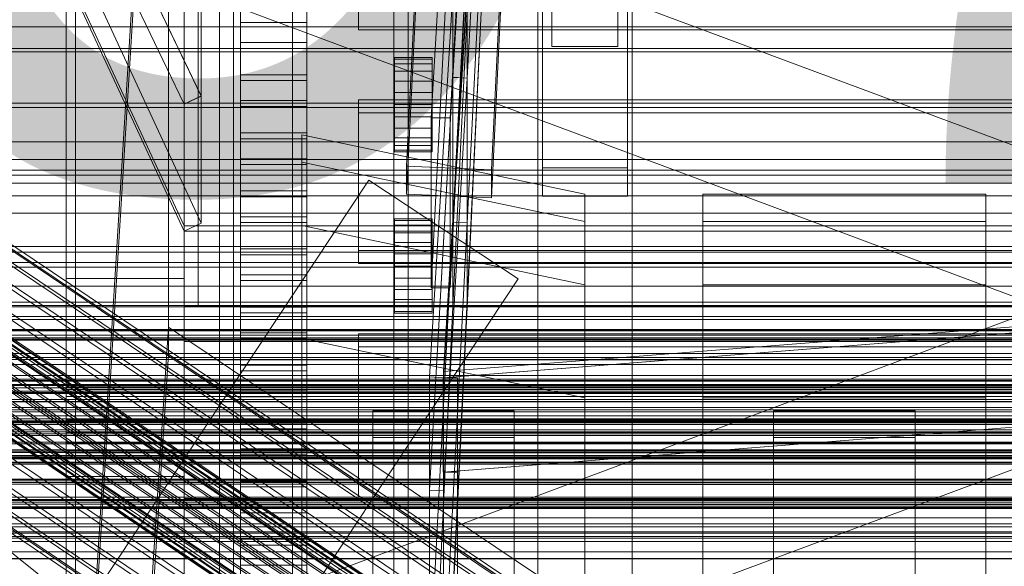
# Model space of a CAD drawing. Header units: millimetres. Extents: x -2233 to 65662, y -50530 to 6847.
# Tile 43 of 256: x -260 to -51, y -35281 to -35165. Entities that reach past the tile are written whole.
import ezdxf

# ---------------------------------------------------------------- set-up
doc = ezdxf.new("R2010")
doc.units = ezdxf.units.MM
for name, color, linetype, lineweight in [('COTAS_O', 1, 'Continuous', 0), ('frontal_briquetadora', 7, 'Continuous', 0), ('frontal_C01', 7, 'Continuous', 0), ('frontal_C02', 7, 'Continuous', 0), ('frontal_C03', 7, 'Continuous', 0), ('frontal_C04', 7, 'Continuous', 0), ('frontal_C05', 7, 'Continuous', 0), ('frontal_mix-C02', 7, 'Continuous', 0), ('frontal_secador', 7, 'Continuous', 0), ('frontal_tolva-C01', 7, 'Continuous', 0)]:
    doc.layers.add(name, color=color, linetype=linetype, lineweight=lineweight)
doc.dimstyles.new('R19_100', dxfattribs={"dimtxt": 250, "dimasz": 150, "dimexe": 150, "dimexo": 80, "dimgap": 100, "dimtad": 1, "dimtih": 1, "dimtoh": 1, "dimdsep": 46, "dimcen": 0.09, "dimadec": 0, "dimazin": 0, "dimtfac": 1, "dimtdec": 4, "dimtofl": 0, "dimtmove": 0, "dimatfit": 3, "dimfxl": 1, "dimtolj": 1, "dimtzin": 0, "dimarcsym": 0})

# ---------------------------------------------------------------- blocks, each defined once
blk = doc.blocks.new('DIM_R32_41')
at = {"layer": 'COTAS_O'}
for p, q in [((-1850, -34800), (-1850, -35500)), ((-150, -34800), (-150, -35500)), ((-1850, -35500), (-1700, -35455)), ((-150, -35500), (-300, -35455)), ((-150, -35500), (-1850, -35500)), ((-1850, -35500), (-1700, -35545)), ((-150, -35500), (-300, -35545))]:
    blk.add_line(p, q, dxfattribs=at)
blk.add_text('1700 O', height=250, rotation=180, dxfattribs=at).set_placement((-1000, -35600))
blk = doc.blocks.new('DIM_R32_45')
at = {"layer": 'COTAS_O'}
for p, q in [((-1480, -35300), (-1330, -35255)), ((490, -35300), (340, -35255)), ((-1480, -36000), (-1480, -35300)), ((-1480, -35300), (490, -35300)), ((-1480, -35300), (-1330, -35345)), ((490, -35300), (340, -35345)), ((490, -36000), (490, -35300))]:
    blk.add_line(p, q, dxfattribs=at)
blk.add_text('1970 O', height=250, dxfattribs=at).set_placement((-495, -35200))
blk = doc.blocks.new('DIM_R32_47')
at = {"layer": 'COTAS_O'}
for p, q in [((-1400, -35300), (-1250, -35255)), ((1400, -35300), (1250, -35255)), ((-1400, -36000), (-1400, -35300)), ((-1400, -35300), (1400, -35300)), ((-1400, -35300), (-1250, -35345)), ((1400, -35300), (1250, -35345)), ((1400, -36000), (1400, -35300))]:
    blk.add_line(p, q, dxfattribs=at)
blk.add_text('2800 O', height=250, dxfattribs=at).set_placement((0, -35200))

msp = doc.modelspace()

# ---------------------------------------------------------------- linework, layer by layer
at = {"layer": 'frontal_briquetadora'}
msp.add_line((-674.804, -34950), (340, -35756.525), dxfattribs=at)
at = {"layer": 'frontal_C01'}
for p, q in [((-250, -33252.594), (-250, -35948.128)), ((-250, -35952.922), (-250, -33257.389)), ((-228.298, -34955.558), (-228.298, -35230.562)), ((-228.298, -35236.321), (-228.298, -34961.317)), ((-130, -35296.626), (-130, -35021.621)), ((-130, -35027.38), (-130, -35302.385)), ((-331.181, -35166.344), (-146.872, -35290.214)), ((430, -35166.857), (-430, -35166.857)), ((-334.938, -35168.295), (-150.629, -35292.165)), ((-332.629, -35166.609), (-148.32, -35290.478)), ((-330.692, -35167.52), (-146.383, -35291.389)), ((-355.53, -35170.172), (-141.731, -35313.861)), ((-355.017, -35170.079), (-141.218, -35313.767)), ((-354.844, -35170.495), (-141.045, -35314.183)), ((-331.197, -35170.055), (-146.887, -35293.925)), ((-357.415, -35171.831), (-143.617, -35315.519)), ((-356.348, -35170.77), (-142.549, -35314.458)), ((-355.541, -35172.713), (-141.742, -35316.401)), ((-355.022, -35171.393), (-141.224, -35315.082)), ((-337.95, -35171.289), (-153.641, -35295.158)), ((-358.659, -35173.282), (-144.861, -35316.971)), ((-356.363, -35174.362), (-142.565, -35318.051)), ((-332.659, -35173.778), (-148.35, -35297.647)), ((-361.332, -35176.942), (-147.533, -35320.631)), ((-146.196, -35318.714), (-359.995, -35175.026)), ((-357.434, -35176.23), (-143.635, -35319.919)), ((-341.461, -35175.386), (-157.152, -35299.255)), ((-362.578, -35178.901), (-148.779, -35322.59)), ((-358.68, -35178.19), (-144.881, -35321.878)), ((-334.981, -35178.434), (-150.672, -35302.303)), ((-363.648, -35180.77), (-149.85, -35324.458)), ((-360.017, -35180.106), (-146.218, -35323.795)), ((-160.922, -35304.176), (-345.231, -35180.306)), ((-364.471, -35182.419), (-150.672, -35326.108)), ((-361.352, -35181.85), (-147.554, -35325.538)), ((-365.168, -35184.637), (-151.369, -35328.325)), ((-364.995, -35185.053), (-151.196, -35328.742)), ((-364.989, -35183.738), (-151.191, -35327.427)), ((-364.482, -35184.96), (-150.683, -35328.648)), ((-363.664, -35184.362), (-149.865, -35328.05)), ((-362.596, -35183.301), (-148.798, -35326.99)), ((-338.003, -35183.706), (-153.694, -35307.576)), ((-349.002, -35185.715), (-164.693, -35309.585)), ((-341.52, -35189.236), (-157.211, -35313.105)), ((-352.519, -35191.245), (-168.21, -35315.114)), ((-200, -35294.985), (-200, -35189.801)), ((-200, -35189.801), (-140, -35202.381)), ((-200, -35195.557), (-200, -35189.801)), ((-345.291, -35194.645), (-160.982, -35318.514)), ((-200, -35300.741), (-200, -35195.557)), ((-200, -35195.557), (-140, -35208.137)), ((-200, -35208.987), (-200, -35195.557)), ((-355.541, -35196.517), (-171.232, -35320.386)), ((-445.841, -35591.937), (-185.841, -35199.366)), ((-349.061, -35199.565), (-164.752, -35323.435)), ((-185.841, -35199.366), (-154.159, -35220.349)), ((-357.863, -35201.173), (-173.554, -35325.042)), ((-352.572, -35203.662), (-168.263, -35327.531)), ((-140, -35202.381), (-140, -35294.985)), ((-140, -35202.381), (-140, -35208.137)), ((-115, -35294.985), (-115, -35202.381)), ((-115, -35202.381), (-55, -35202.381)), ((-115, -35208.137), (-115, -35202.381)), ((-55, -35202.381), (-55, -35294.985)), ((-55, -35202.381), (-55, -35208.137)), ((-359.326, -35204.896), (-175.016, -35328.765)), ((-359.83, -35207.431), (-175.521, -35331.3)), ((-355.584, -35206.656), (-171.275, -35330.525)), ((-140, -35208.137), (-140, -35300.741)), ((-140, -35208.137), (-140, -35221.568)), ((-115, -35300.741), (-115, -35208.137)), ((-115, -35208.137), (-55, -35208.137)), ((-115, -35221.568), (-115, -35208.137)), ((-55, -35208.137), (-55, -35300.741)), ((-55, -35208.137), (-55, -35221.568)), ((-359.341, -35208.607), (-175.032, -35332.476)), ((-357.893, -35208.342), (-173.584, -35332.211)), ((-200, -35314.171), (-200, -35208.987)), ((-200, -35208.987), (-140, -35221.568)), ((-200, -35232.971), (-200, -35208.987)), ((430, -35216.857), (-430, -35216.857)), ((-414.159, -35612.92), (-154.159, -35220.349)), ((430, -35221.857), (-430, -35221.857)), ((-140, -35221.568), (-140, -35314.171)), ((-140, -35221.568), (-140, -35245.551)), ((-115, -35314.171), (-115, -35221.568)), ((-115, -35221.568), (-55, -35221.568)), ((-115, -35245.551), (-115, -35221.568)), ((-55, -35221.568), (-55, -35314.171)), ((-55, -35221.568), (-55, -35245.551)), ((-311.15, -35225.234), (311.15, -35225.234)), ((-311.15, -35225.939), (311.15, -35225.939)), ((-311.15, -35226.26), (311.15, -35226.26)), ((-311.15, -35228.327), (311.15, -35228.327)), ((-311.15, -35228.945), (311.15, -35228.945)), ((-228.298, -35230.562), (-250, -35565.924)), ((-130, -35296.626), (-228.298, -35230.562)), ((-228.298, -35230.562), (-228.298, -35236.321)), ((-311.15, -35232.234), (311.15, -35232.234)), ((-311.15, -35233.109), (311.15, -35233.109)), ((-140, -35245.551), (-200, -35232.971)), ((-200, -35232.971), (-200, -35338.155)), ((-311.15, -35237.395), (311.15, -35237.395)), ((-250, -35571.683), (-228.298, -35236.321)), ((-228.298, -35236.321), (-130, -35302.385)), ((-311.15, -35238.466), (311.15, -35238.466)), ((-440, -35241.629), (440, -35241.629)), ((-440, -35241.879), (440, -35241.879)), ((-440, -35241.993), (440, -35241.993)), ((-440, -35242.725), (440, -35242.725)), ((-440, -35242.944), (440, -35242.944)), ((311.15, -35243.458), (-311.15, -35243.458)), ((-440, -35244.11), (440, -35244.11)), ((-440, -35244.42), (440, -35244.42)), ((-311.15, -35244.652), (311.15, -35244.652)), ((-140, -35338.155), (-140, -35245.551)), ((-55, -35245.551), (-115, -35245.551)), ((-115, -35245.551), (-115, -35338.155)), ((-55, -35338.155), (-55, -35245.551)), ((-440, -35245.938), (440, -35245.938)), ((-440, -35246.318), (440, -35246.318)), ((440, -35248.086), (-440, -35248.086)), ((-440, -35248.51), (440, -35248.51)), ((-311.15, -35250.008), (311.15, -35250.008)), ((-185, -35253.97), (-185, -35248.325)), ((-185, -35248.325), (-155, -35248.325)), ((-185, -35647.71), (-185, -35248.325)), ((-155, -35248.325), (-155, -35253.97)), ((-155, -35248.325), (-155, -35647.71)), ((-100, -35253.97), (-100, -35248.325)), ((-100, -35248.325), (-70, -35248.325)), ((-100, -35647.71), (-100, -35248.325)), ((-70, -35248.325), (-70, -35253.97)), ((-70, -35248.325), (-70, -35647.71)), ((-440, -35250.408), (440, -35250.408)), ((-440, -35250.846), (440, -35250.846)), ((-311.15, -35251.245), (311.15, -35251.245)), ((-440, -35252.744), (440, -35252.744)), ((-440, -35253.167), (440, -35253.167)), ((-155, -35253.97), (-185, -35253.97)), ((-185, -35253.97), (-185, -35653.355)), ((-155, -35653.355), (-155, -35253.97)), ((-70, -35253.97), (-100, -35253.97)), ((-100, -35253.97), (-100, -35653.355)), ((-70, -35653.355), (-70, -35253.97)), ((-440, -35254.936), (440, -35254.936)), ((-440, -35255.315), (440, -35255.315)), ((-440, -35256.834), (440, -35256.834)), ((-440, -35257.144), (440, -35257.144)), ((-440, -35258.309), (440, -35258.309)), ((-311.15, -35256.602), (311.15, -35256.602)), ((-311.15, -35257.796), (311.15, -35257.796)), ((-440, -35258.528), (440, -35258.528)), ((-440, -35259.261), (440, -35259.261)), ((-440, -35259.374), (440, -35259.374)), ((-440, -35259.624), (440, -35259.624)), ((-311.15, -35262.788), (311.15, -35262.788)), ((-311.15, -35263.858), (311.15, -35263.858)), ((-311.15, -35268.145), (311.15, -35268.145)), ((-311.15, -35269.019), (311.15, -35269.019)), ((-450, -35271.033), (450, -35271.033)), ((-311.15, -35272.308), (311.15, -35272.308)), ((-311.15, -35272.926), (311.15, -35272.926)), ((-311.15, -35274.994), (311.15, -35274.994)), ((-311.15, -35275.314), (311.15, -35275.314)), ((-311.15, -35276.019), (311.15, -35276.019))]:
    msp.add_line(p, q, dxfattribs=at)
at = {"layer": 'frontal_C02'}
for p, q in [((-250, -32921.727), (-250, -35767.183)), ((-250, -35771.953), (-250, -32926.497)), ((-228.298, -35036.685), (-250, -35386.887)), ((-250, -35392.618), (-228.298, -35042.415)), ((-130, -35386.887), (-130, -35102.421)), ((-130, -35108.151), (-130, -35392.618)), ((-177.811, -35196.412), (-174.943, -35137.146)), ((-156.962, -35137.939), (-159.83, -35197.205)), ((-177.811, -35202.374), (-174.943, -35143.109)), ((-159.83, -35203.167), (-156.962, -35143.901)), ((-149, -35196.807), (-149, -35151.371)), ((-131, -35151.371), (-131, -35196.807)), ((-149, -35202.768), (-149, -35157.332)), ((-147, -35156.743), (-147, -35171.05)), ((-133, -35171.05), (-133, -35156.743)), ((-131, -35202.768), (-131, -35157.332)), ((-147, -35161.504), (-147, -35171.05)), ((-133, -35171.05), (-133, -35161.504)), ((-147, -35171.05), (-133, -35171.05)), ((-425, -35191.263), (425, -35191.263)), ((-159.83, -35197.205), (-177.811, -35196.412)), ((-177.811, -35196.412), (-177.811, -35202.374)), ((-159.83, -35203.167), (-159.83, -35197.205)), ((-131, -35196.807), (-149, -35196.807)), ((-149, -35196.807), (-149, -35202.768)), ((-131, -35202.768), (-131, -35196.807)), ((425, -35202.717), (-425, -35202.717)), ((-177.811, -35202.374), (-159.83, -35203.167)), ((-149, -35202.768), (-131, -35202.768)), ((425, -35206.404), (-425, -35206.404)), ((-425, -35217.858), (425, -35217.858))]:
    msp.add_line(p, q, dxfattribs=at)
at = {"layer": 'frontal_C03'}
for p, q in [((-1420.241, -35740.004), (1409.759, -34684.606)), ((1420.241, -35740.004), (-1409.759, -34684.606)), ((1409.759, -35768.113), (-1420.241, -34712.715)), ((-1409.759, -35768.113), (1420.241, -34712.715)), ((1250, -35171.484), (-1250, -35171.484)), ((1250, -35172.203), (-1250, -35172.203)), ((1250, -35183.076), (-1250, -35183.076)), ((1250, -35183.991), (-1250, -35183.991)), ((1250, -35197.24), (-1250, -35197.24)), ((1250, -35198.315), (-1250, -35198.315)), ((1250, -35213.431), (-1250, -35213.431)), ((1250, -35214.626), (-1250, -35214.626)), ((1495, -35231.148), (-1495, -35231.148)), ((1250, -35231.028), (-1250, -35231.028)), ((1495, -35231.34), (-1495, -35231.34)), ((1495, -35232.8), (-1495, -35232.8)), ((-1250, -35232.296), (1250, -35232.296)), ((1495, -35233.359), (-1495, -35233.359)), ((1495, -35236.137), (-1495, -35236.137)), ((1495, -35237.007), (-1495, -35237.007)), ((1495, -35240.83), (-1495, -35240.83)), ((1495, -35241.927), (-1495, -35241.927)), ((-1495, -35246.422), (1495, -35246.422)), ((1495, -35247.637), (-1495, -35247.637)), ((1250, -35249.353), (-1250, -35249.353)), ((1250, -35250.647), (-1250, -35250.647)), ((1495, -35252.363), (-1495, -35252.363)), ((1495, -35253.578), (-1495, -35253.578)), ((1495, -35258.073), (-1495, -35258.073)), ((1495, -35259.17), (-1495, -35259.17)), ((1495, -35262.993), (-1495, -35262.993)), ((1495, -35263.863), (-1495, -35263.863)), ((1250, -35263.458), (-1250, -35263.458)), ((1250, -35263.525), (-1250, -35263.525)), ((1495, -35266.641), (-1495, -35266.641)), ((1495, -35267.2), (-1495, -35267.2)), ((1495, -35268.66), (-1495, -35268.66)), ((1250, -35267.129), (-1250, -35267.129)), ((1250, -35267.32), (-1250, -35267.32)), ((1250, -35267.704), (-1250, -35267.704)), ((1495, -35268.852), (-1495, -35268.852)), ((1250, -35268.972), (-1250, -35268.972)), ((1250, -35273.979), (-1250, -35273.979)), ((1250, -35274.265), (-1250, -35274.265)), ((1496, -35278.189), (-1496, -35278.189)), ((1496, -35278.216), (-1496, -35278.216)), ((1496, -35279.658), (-1496, -35279.658)), ((1496, -35279.734), (-1496, -35279.734))]:
    msp.add_line(p, q, dxfattribs=at)
at = {"layer": 'frontal_C04'}
for p, q in [((-225, -35487.488), (-225, -34411.606)), ((-225, -34417.244), (-225, -35493.126)), ((-250, -35516.618), (-250, -34440.737)), ((-225, -34440.737), (-225, -35516.618)), ((-225, -35634.08), (-225, -34558.198)), ((-225, -34563.836), (-225, -35639.718)), ((-250, -34605.183), (-250, -35681.065)), ((-225, -34605.183), (-225, -35681.065)), ((-248, -35988), (-248, -34670.697)), ((-202, -35988), (-202, -34670.697)), ((-248, -35988), (-248, -34968.218)), ((-202, -35988), (-202, -34968.218)), ((-213, -35134.498), (-213, -35170.207)), ((-199, -35170.207), (-199, -35134.498)), ((-188, -35167.471), (-188, -35135.521)), ((-213, -35177.047), (-213, -35141.339)), ((-199, -35141.339), (-199, -35177.047)), ((-213, -35146.811), (-213, -35182.519)), ((-199, -35182.519), (-199, -35146.811)), ((-213, -35189.36), (-213, -35153.652)), ((-199, -35153.652), (-199, -35189.36)), ((-213, -35159.124), (-213, -35194.832)), ((-213, -35165.964), (-213, -35159.124)), ((-199, -35194.832), (-199, -35159.124)), ((-199, -35159.124), (-199, -35165.964)), ((-213, -35165.964), (-199, -35165.964)), ((-213, -35201.673), (-213, -35165.964)), ((-199, -35165.964), (-199, -35201.673)), ((-188, -35164.734), (-188, -35167.471)), ((188, -35167.471), (-188, -35167.471)), ((-213, -35170.207), (-199, -35170.207)), ((-213, -35170.207), (-213, -35177.047)), ((-199, -35170.207), (-199, -35177.047)), ((-199, -35171.437), (-213, -35171.437)), ((-213, -35171.437), (-213, -35207.145)), ((-213, -35178.277), (-213, -35171.437)), ((-199, -35207.145), (-199, -35171.437)), ((-199, -35171.437), (-199, -35178.277)), ((-199, -35177.047), (-213, -35177.047)), ((-213, -35178.277), (-199, -35178.277)), ((-213, -35213.985), (-213, -35178.277)), ((-199, -35178.277), (-199, -35213.985)), ((-213, -35182.519), (-199, -35182.519)), ((-213, -35182.519), (-213, -35189.36)), ((-199, -35182.519), (-199, -35189.36)), ((188, -35182.378), (-188, -35182.378)), ((-188, -35182.378), (-188, -35214.327)), ((-188, -35185.114), (-188, -35182.378)), ((-199, -35183.749), (-213, -35183.749)), ((-213, -35183.749), (-213, -35219.458)), ((-213, -35190.59), (-213, -35183.749)), ((-199, -35219.458), (-199, -35183.749)), ((-199, -35183.749), (-199, -35190.59)), ((-188, -35185.114), (188, -35185.114)), ((-188, -35217.063), (-188, -35185.114)), ((-199, -35189.36), (-213, -35189.36)), ((-213, -35190.59), (-199, -35190.59)), ((-213, -35226.298), (-213, -35190.59)), ((-199, -35190.59), (-199, -35226.298)), ((-213, -35194.832), (-199, -35194.832)), ((-213, -35194.832), (-213, -35201.673)), ((-199, -35194.832), (-199, -35201.673)), ((-199, -35196.062), (-213, -35196.062)), ((-213, -35196.062), (-213, -35231.77)), ((-213, -35202.902), (-213, -35196.062)), ((-199, -35231.77), (-199, -35196.062)), ((-199, -35196.062), (-199, -35202.902)), ((-199, -35201.673), (-213, -35201.673)), ((-213, -35202.902), (-199, -35202.902)), ((-213, -35238.611), (-213, -35202.902)), ((-199, -35202.902), (-199, -35238.611)), ((-213, -35207.145), (-199, -35207.145)), ((-213, -35207.145), (-213, -35213.985)), ((-199, -35207.145), (-199, -35213.985)), ((-199, -35208.375), (-213, -35208.375)), ((-213, -35208.375), (-213, -35244.083)), ((-213, -35215.215), (-213, -35208.375)), ((-199, -35244.083), (-199, -35208.375)), ((-199, -35208.375), (-199, -35215.215)), ((-199, -35213.985), (-213, -35213.985)), ((-188, -35214.327), (188, -35214.327)), ((-188, -35214.327), (-188, -35217.063)), ((-213, -35215.215), (-199, -35215.215)), ((-213, -35250.923), (-213, -35215.215)), ((-199, -35215.215), (-199, -35250.923)), ((188, -35217.063), (-188, -35217.063)), ((-250, -35220.255), (-225, -35220.255)), ((-250, -35262.255), (-250, -35220.255)), ((-225, -35262.255), (-225, -35220.255)), ((-213, -35219.458), (-199, -35219.458)), ((-213, -35219.458), (-213, -35226.298)), ((-199, -35220.687), (-213, -35220.687)), ((-213, -35220.687), (-213, -35256.396)), ((-213, -35227.528), (-213, -35220.687)), ((-199, -35219.458), (-199, -35226.298)), ((-199, -35256.396), (-199, -35220.687)), ((-199, -35220.687), (-199, -35227.528)), ((-199, -35226.298), (-213, -35226.298)), ((-213, -35227.528), (-199, -35227.528)), ((-213, -35263.236), (-213, -35227.528)), ((-199, -35227.528), (-199, -35263.236)), ((-225, -35233.625), (-225, -35232.255)), ((225, -35232.255), (-225, -35232.255)), ((-213, -35231.77), (-199, -35231.77)), ((-213, -35231.77), (-213, -35238.611)), ((-199, -35233), (-213, -35233)), ((-213, -35233), (-213, -35268.709)), ((-213, -35239.841), (-213, -35233)), ((-199, -35231.77), (-199, -35238.611)), ((-199, -35268.709), (-199, -35233)), ((-199, -35233), (-199, -35239.841)), ((188, -35231.971), (-188, -35231.971)), ((-188, -35231.971), (-188, -35263.92)), ((-188, -35234.707), (-188, -35231.971)), ((-225, -35237.527), (-225, -35233.625)), ((225, -35233.625), (-225, -35233.625)), ((-188, -35234.707), (188, -35234.707)), ((-188, -35266.656), (-188, -35234.707)), ((-225, -35243.367), (-225, -35237.527)), ((225, -35237.527), (-225, -35237.527)), ((-199, -35238.611), (-213, -35238.611)), ((-213, -35239.841), (-199, -35239.841)), ((-213, -35275.549), (-213, -35239.841)), ((-199, -35239.841), (-199, -35275.549)), ((-250, -35243.788), (-250, -35243.255)), ((250, -35243.255), (-250, -35243.255)), ((-225, -35250.255), (-225, -35243.367)), ((225, -35243.367), (-225, -35243.367)), ((-250, -35245.305), (-250, -35243.788)), ((250, -35243.788), (-250, -35243.788)), ((-250, -35247.576), (-250, -35245.305)), ((250, -35245.305), (-250, -35245.305)), ((-213, -35244.083), (-199, -35244.083)), ((-213, -35244.083), (-213, -35250.923)), ((-199, -35245.313), (-213, -35245.313)), ((-213, -35245.313), (-213, -35281.021)), ((-213, -35252.153), (-213, -35245.313)), ((-199, -35244.083), (-199, -35250.923)), ((-199, -35281.021), (-199, -35245.313)), ((-199, -35245.313), (-199, -35252.153)), ((-250, -35250.255), (-250, -35247.576)), ((250, -35247.576), (-250, -35247.576)), ((-250, -35250.255), (-250, -35252.934)), ((-250, -35250.255), (250, -35250.255)), ((-225, -35250.255), (-225, -35257.143)), ((-225, -35250.255), (225, -35250.255)), ((-199, -35250.923), (-213, -35250.923)), ((-250, -35252.934), (-250, -35255.205)), ((250, -35252.934), (-250, -35252.934)), ((-213, -35252.153), (-199, -35252.153)), ((-213, -35287.862), (-213, -35252.153)), ((-199, -35252.153), (-199, -35287.862)), ((-250, -35255.205), (-250, -35256.722)), ((250, -35255.205), (-250, -35255.205)), ((-250, -35256.722), (-250, -35257.255)), ((250, -35256.722), (-250, -35256.722)), ((250, -35257.255), (-250, -35257.255)), ((-225, -35257.143), (-225, -35262.983)), ((225, -35257.143), (-225, -35257.143)), ((-213, -35256.396), (-199, -35256.396)), ((-213, -35256.396), (-213, -35263.236)), ((-199, -35257.626), (-213, -35257.626)), ((-213, -35257.626), (-213, -35293.334)), ((-213, -35264.466), (-213, -35257.626)), ((-199, -35256.396), (-199, -35263.236)), ((-199, -35293.334), (-199, -35257.626)), ((-199, -35257.626), (-199, -35264.466)), ((-250, -35262.255), (-225, -35262.255)), ((-225, -35262.983), (-225, -35266.885)), ((225, -35262.983), (-225, -35262.983)), ((-199, -35263.236), (-213, -35263.236)), ((-213, -35264.466), (-199, -35264.466)), ((-213, -35300.174), (-213, -35264.466)), ((-199, -35264.466), (-199, -35300.174)), ((-188, -35263.92), (188, -35263.92)), ((-188, -35263.92), (-188, -35266.656)), ((188, -35266.656), (-188, -35266.656)), ((-225, -35266.885), (-225, -35268.255)), ((225, -35266.885), (-225, -35266.885)), ((225, -35268.255), (-225, -35268.255)), ((-213, -35268.709), (-199, -35268.709)), ((-213, -35268.709), (-213, -35275.549)), ((-199, -35268.709), (-199, -35275.549)), ((-199, -35269.938), (-213, -35269.938)), ((-213, -35269.938), (-213, -35305.647)), ((-213, -35276.779), (-213, -35269.938)), ((-199, -35305.647), (-199, -35269.938)), ((-199, -35269.938), (-199, -35276.779)), ((-199, -35275.549), (-213, -35275.549)), ((-213, -35276.779), (-199, -35276.779)), ((-213, -35312.487), (-213, -35276.779)), ((-199, -35276.779), (-199, -35312.487)), ((-213, -35281.021), (-199, -35281.021)), ((-213, -35281.021), (-213, -35287.862)), ((-199, -35281.021), (-199, -35287.862))]:
    msp.add_line(p, q, dxfattribs=at)
at = {"layer": 'frontal_C05'}
for p, q in [((-217.5, -35992), (-217.5, -34800)), ((-214.5, -34800), (-214.5, -35992)), ((-180.5, -34800), (-180.5, -35992)), ((-177.5, -35992), (-177.5, -34800))]:
    msp.add_line(p, q, dxfattribs=at)
at = {"layer": 'frontal_mix-C02'}
for p, q in [((-170, -35240.004), (-150, -34913.701)), ((-150, -34913.937), (-170, -35329.168)), ((-150, -34915), (-170, -35241.303)), ((-170, -35330.23), (-150, -34915)), ((-161.4, -34991.482), (-172.6, -35186.164)), ((-168.6, -35186.164), (-157.4, -34991.482)), ((-172.6, -35222.232), (-161.4, -35001.655)), ((-157.4, -35001.655), (-168.6, -35222.232)), ((-167.995, -35177.563), (-157.995, -35002.406)), ((-155, -35002.578), (-165, -35177.735)), ((-157.997, -35012.663), (-167.997, -35208.273)), ((-165, -35208.415), (-155, -35012.805)), ((-167.997, -35226.281), (-157.997, -35018.666)), ((-155, -35018.808), (-165, -35226.423)), ((-167.995, -35159.55), (-172.995, -35241.126)), ((-170, -35241.303), (-165, -35159.727)), ((-167.995, -35177.558), (-167.995, -35159.55)), ((-167.995, -35159.555), (-167.995, -35177.563)), ((-165, -35177.735), (-165, -35159.727)), ((-180.4, -35173.713), (-180.4, -35173.372)), ((-180.4, -35173.372), (-172.4, -35173.372)), ((-180.4, -35174.712), (-180.4, -35173.713)), ((-180.4, -35173.713), (-172.4, -35173.713)), ((-180.4, -35176.301), (-180.4, -35174.712)), ((-180.4, -35174.712), (-172.4, -35174.712)), ((-172.4, -35173.713), (-172.4, -35173.372)), ((-172.4, -35174.712), (-172.4, -35173.713)), ((-172.4, -35176.301), (-172.4, -35174.712)), ((-180.4, -35178.372), (-180.4, -35176.301)), ((-180.4, -35176.301), (-172.4, -35176.301)), ((-172.4, -35178.372), (-172.4, -35176.301)), ((-180.4, -35180.784), (-180.4, -35178.372)), ((-180.4, -35178.372), (-172.4, -35178.372)), ((-167.996, -35177.587), (-172.996, -35265.165)), ((-172.995, -35265.136), (-167.995, -35177.558)), ((-172.4, -35180.784), (-172.4, -35178.372)), ((-170, -35265.314), (-165, -35177.735)), ((-167.996, -35208.267), (-167.996, -35177.587)), ((-165, -35177.735), (-167.996, -35177.587)), ((-167.995, -35177.558), (-165, -35177.735)), ((-165, -35177.735), (-167.995, -35177.563)), ((-165, -35177.735), (-165, -35208.415)), ((-180.4, -35180.784), (-180.4, -35183.372)), ((-180.4, -35180.784), (-172.4, -35180.784)), ((-172.4, -35183.372), (-172.4, -35180.784)), ((-180.4, -35183.372), (-180.4, -35185.96)), ((-172.4, -35183.372), (-180.4, -35183.372)), ((-172.4, -35183.372), (-172.4, -35185.96)), ((-180.4, -35185.96), (-180.4, -35188.372)), ((-180.4, -35185.96), (-172.4, -35185.96)), ((-172.6, -35186.164), (-172.6, -35222.232)), ((-168.6, -35186.164), (-172.6, -35186.164)), ((-172.4, -35185.96), (-172.4, -35188.372)), ((-168.6, -35222.232), (-168.6, -35186.164)), ((-180.4, -35188.372), (-180.4, -35190.443)), ((-180.4, -35188.372), (-172.4, -35188.372)), ((-172.4, -35188.372), (-172.4, -35190.443)), ((-180.4, -35190.443), (-180.4, -35192.032)), ((-180.4, -35190.443), (-172.4, -35190.443)), ((-172.4, -35190.443), (-172.4, -35192.032)), ((-180.4, -35192.032), (-180.4, -35193.031)), ((-180.4, -35192.032), (-172.4, -35192.032)), ((-180.4, -35193.031), (-180.4, -35193.372)), ((-180.4, -35193.031), (-172.4, -35193.031)), ((-180.4, -35193.372), (-172.4, -35193.372)), ((-172.4, -35192.032), (-172.4, -35193.031)), ((-172.4, -35193.031), (-172.4, -35193.372)), ((-180.4, -35207.95), (-180.4, -35207.609)), ((-180.4, -35207.609), (-172.4, -35207.609)), ((-180.4, -35208.949), (-180.4, -35207.95)), ((-180.4, -35207.95), (-172.4, -35207.95)), ((-172.4, -35207.95), (-172.4, -35207.609)), ((-172.4, -35208.949), (-172.4, -35207.95)), ((-180.4, -35210.538), (-180.4, -35208.949)), ((-180.4, -35208.949), (-172.4, -35208.949)), ((-167.997, -35208.28), (-172.997, -35306.085)), ((-172.996, -35306.072), (-167.996, -35208.267)), ((-172.4, -35210.538), (-172.4, -35208.949)), ((-170, -35306.22), (-165, -35208.415)), ((-167.997, -35208.273), (-167.997, -35226.281)), ((-165, -35208.415), (-167.997, -35208.273)), ((-167.997, -35226.288), (-167.997, -35208.28)), ((-165, -35208.415), (-167.997, -35208.28)), ((-165, -35226.423), (-165, -35208.415)), ((-180.4, -35212.609), (-180.4, -35210.538)), ((-180.4, -35210.538), (-172.4, -35210.538)), ((-172.4, -35212.609), (-172.4, -35210.538)), ((-180.4, -35215.021), (-180.4, -35212.609)), ((-180.4, -35212.609), (-172.4, -35212.609)), ((-172.4, -35215.021), (-172.4, -35212.609)), ((170, -35213.269), (-170, -35240.004)), ((-180.4, -35215.021), (-180.4, -35217.609)), ((-180.4, -35215.021), (-172.4, -35215.021)), ((-172.4, -35217.609), (-172.4, -35215.021)), ((-170.074, -35241.303), (169.926, -35214.568)), ((-170, -35241.303), (170, -35214.568)), ((-180.4, -35217.609), (-180.4, -35220.197)), ((-172.4, -35217.609), (-180.4, -35217.609)), ((-172.4, -35217.609), (-172.4, -35220.197)), ((-180.4, -35220.197), (-180.4, -35222.609)), ((-180.4, -35220.197), (-172.4, -35220.197)), ((-172.4, -35220.197), (-172.4, -35222.609)), ((-180.4, -35222.609), (-180.4, -35224.68)), ((-180.4, -35222.609), (-172.4, -35222.609)), ((-168.6, -35222.232), (-172.6, -35222.232)), ((-172.4, -35222.609), (-172.4, -35224.68)), ((-180.4, -35224.68), (-180.4, -35226.269)), ((-180.4, -35224.68), (-172.4, -35224.68)), ((-172.4, -35224.68), (-172.4, -35226.269)), ((-180.4, -35226.269), (-180.4, -35227.268)), ((-180.4, -35226.269), (-172.4, -35226.269)), ((-172.997, -35330.095), (-167.997, -35226.288)), ((-172.4, -35226.269), (-172.4, -35227.268)), ((-165, -35226.423), (-170, -35330.23)), ((-165, -35226.423), (-167.997, -35226.281)), ((-167.997, -35226.288), (-165, -35226.423)), ((-180.4, -35227.268), (-180.4, -35227.609)), ((-180.4, -35227.268), (-172.4, -35227.268)), ((-180.4, -35227.609), (-172.4, -35227.609)), ((-172.4, -35227.268), (-172.4, -35227.609)), ((169.926, -35234.568), (-170.074, -35261.303)), ((-170, -35261.303), (170, -35234.568)), ((-172.995, -35241.126), (-172.995, -35265.136)), ((-170, -35241.303), (-172.995, -35241.126)), ((-170.074, -35261.303), (-170.074, -35241.303)), ((-170.074, -35241.303), (-170, -35241.303)), ((-170, -35241.303), (-170, -35240.004)), ((-170, -35265.314), (-170, -35241.303)), ((-170, -35261.303), (-170, -35241.303)), ((-170, -35241.303), (-170, -35330.23)), ((-170, -35241.303), (-167, -35241.303)), ((-167, -35330.23), (-167, -35241.303)), ((-167, -35241.303), (-167, -35261.303)), ((-170, -35261.303), (-170.074, -35261.303)), ((-170, -35350.23), (-170, -35261.303)), ((-170, -35261.303), (-167, -35261.303)), ((-167, -35261.303), (-167, -35350.23)), ((-172.996, -35265.165), (-172.996, -35306.072)), ((-170, -35265.314), (-172.996, -35265.165)), ((-170, -35265.314), (-172.995, -35265.136)), ((-170, -35306.22), (-170, -35265.314))]:
    msp.add_line(p, q, dxfattribs=at)
at = {"layer": 'frontal_secador'}
for p, q in [((-1250, -35195), (1250, -35195)), ((-1250, -35200), (1250, -35200))]:
    msp.add_line(p, q, dxfattribs=at)
at = {"layer": 'frontal_tolva-C01'}
for p, q in [((-600, -34398.876), (-225, -35209.05)), ((-225, -35210.174), (-600, -34400)), ((-221.389, -35181.523), (-363.889, -34883.894)), ((-363.854, -34883.97), (-221.354, -35181.599)), ((-225, -35183.235), (-367.5, -34885.606)), ((-221.354, -35208.538), (-363.854, -34900.672)), ((-367.5, -34902.308), (-225, -35210.174)), ((-225, -35125.989), (-225, -35210.174)), ((-222, -35210.174), (-222, -35125.989)), ((-225, -35226.174), (-225, -35141.989)), ((-222, -35141.989), (-222, -35226.174)), ((-221.389, -35151.217), (-221.389, -35181.523)), ((-225, -35183.235), (-225, -35152.928)), ((-225, -35183.235), (-221.389, -35181.523)), ((-225, -35183.235), (-221.354, -35181.599)), ((-221.354, -35181.599), (-221.354, -35208.538)), ((-225, -35210.174), (-225, -35183.235)), ((-225, -35210.174), (-221.354, -35208.538)), ((-225, -35209.05), (225, -35209.05)), ((-225, -35210.174), (-225, -35209.05)), ((-225, -35210.174), (-225, -35226.174)), ((-222, -35210.174), (-225, -35210.174)), ((-225, -35210.174), (225, -35210.174)), ((-222, -35226.174), (-222, -35210.174)), ((-225, -35226.174), (-222, -35226.174)), ((225, -35226.174), (-225, -35226.174))]:
    msp.add_line(p, q, dxfattribs=at)

# ---------------------------------------------------------------- dimensions: what is measured, and where the dimension line sits
at = {"layer": 'COTAS_O'}
for p1, p2, picture, middle in [((-150, -34800), (-1850, -34800), 'DIM_R32_41', (-1000, -35500)), ((-1480, -36000), (490, -36000), 'DIM_R32_45', (-495, -35300)), ((-1400, -36000), (1400, -36000), 'DIM_R32_47', (0, -35300))]:
    dim = msp.add_aligned_dim(p1=p1, p2=p2, distance=700, text='<> O', dimstyle='R19_100', dxfattribs=at)
    dim.commit()
    dim.dimension.update_dxf_attribs({"geometry": picture, "text_midpoint": middle})

doc.saveas('drawing.dxf')
